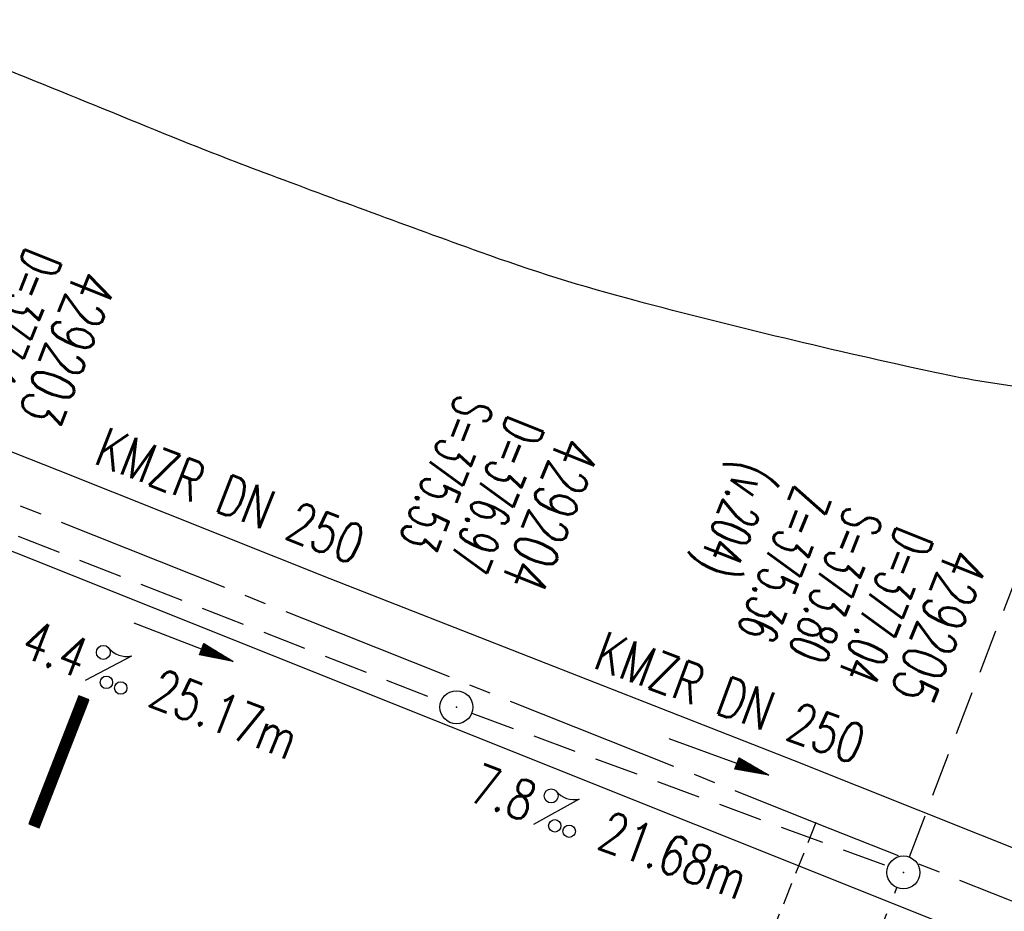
# Model space of a CAD drawing. Extents: x 450316 to 454644, y 428795 to 436505.
# Tile 11 of 256: x 453553 to 453598, y 429378 to 429418. Entities that reach past the tile are written whole.
import ezdxf
from ezdxf.enums import TextEntityAlignment as Align

# ---------------------------------------------------------------- set-up
doc = ezdxf.new("R2010")
doc.units = 0
doc.header["$LTSCALE"] = 2
doc.header["$MEASUREMENT"] = 0
for name, pattern in [('ACHSE', [5.5, 4, -0.5, 0.5, -0.5]), ('AUSGEZOGEN', [0]), ('GESTRICH-X2', [1.5, 1, -0.5]), ('GESTRICHELT', [0.75, 0.5, -0.25])]:
    doc.linetypes.add(name, pattern=pattern)
doc.layers.get('0').update_dxf_attribs({"linetype": 'CONTINUOUS'})
for name, color, linetype in [('ACHSETOP', 1, 'ACHSE'), ('FBR', 8, 'CONTINUOUS'), ('GEF', 1, 'AUSGEZOGEN'), ('HEKTOM', 1, 'GESTRICHELT'), ('KANAL', 7, 'GESTRICH-X2'), ('PFEIL', 7, 'CONTINUOUS'), ('SCHACHTNR', 6, 'CONTINUOUS'), ('SCHSYMBOL', 7, 'CONTINUOUS'), ('TEXTO', 4, 'CONTINUOUS'), ('TEXTU', 4, 'CONTINUOUS')]:
    doc.layers.add(name, color=color, linetype=linetype)
doc.styles.add('ROMANS', font='romans.shx', dxfattribs={"width": 0.8})

# ---------------------------------------------------------------- blocks, each defined once
blk = doc.blocks.new('GST')
at = {"color": 0}
blk.add_circle((0, 0), 0.75, dxfattribs=at)
blk.add_point((0, 0), dxfattribs=at)
blk = doc.blocks.new('10')
blk.add_blockref('GST', (0, 0))
blk = doc.blocks.new('PROM')
blk.add_line((1.566, 1.817), (0.019, 0.015))
for centre, radius in [((0.317, 1.51), 0.317), ((0.943, 0.291), 0.283), ((1.645, 0.287), 0.283)]:
    blk.add_circle(centre, radius)
blk.add_arc((0.992, 2.682), 1.033, 239.1414, 303.3549)
blk = doc.blocks.new('PFEIL2')
at = {"color": 0}
for p, q in [((0.88, 0.002), (-2.401, -0.012)), ((0.881, -0.271), (0.879, 0.276)), ((0.879, 0.276), (2.429, 0.009)), ((0.911, 0.27), (0.879, 0.265)), ((0.965, 0.261), (0.879, 0.246)), ((1.019, 0.252), (0.879, 0.228)), ((1.073, 0.242), (0.879, 0.209)), ((1.127, 0.233), (0.879, 0.191)), ((1.181, 0.224), (0.879, 0.172)), ((1.235, 0.214), (0.879, 0.154)), ((1.289, 0.205), (0.879, 0.135)), ((1.343, 0.196), (0.879, 0.117)), ((1.397, 0.187), (0.879, 0.098)), ((1.451, 0.177), (0.879, 0.08)), ((1.505, 0.168), (0.879, 0.061)), ((1.559, 0.159), (0.88, 0.043)), ((1.613, 0.149), (0.88, 0.024)), ((1.668, 0.14), (0.88, 0.006)), ((1.722, 0.131), (0.88, -0.013)), ((1.776, 0.121), (0.88, -0.031)), ((1.83, 0.112), (0.88, -0.05)), ((1.884, 0.103), (0.88, -0.068)), ((1.938, 0.094), (0.88, -0.087)), ((1.992, 0.084), (0.88, -0.105)), ((2.046, 0.075), (0.88, -0.124)), ((2.1, 0.066), (0.88, -0.142)), ((2.154, 0.056), (0.88, -0.161)), ((2.208, 0.047), (0.88, -0.179)), ((2.262, 0.038), (0.881, -0.198)), ((2.316, 0.029), (0.881, -0.216)), ((2.37, 0.019), (0.881, -0.235)), ((2.424, 0.01), (0.881, -0.253)), ((2.429, 0.009), (0.881, -0.271))]:
    blk.add_line(p, q, dxfattribs=at)
blk = doc.blocks.new('*X46')
at = {"color": 0}
for p, q in [((75.476, 275.596), (75.966, 276.086)), ((75.476, 275.605), (75.957, 276.086)), ((75.476, 275.614), (75.948, 276.086)), ((75.476, 275.622), (75.939, 276.086)), ((75.476, 275.631), (75.93, 276.086)), ((75.476, 275.64), (75.921, 276.086)), ((75.476, 275.649), (75.913, 276.086)), ((75.476, 275.658), (75.904, 276.086)), ((75.476, 275.667), (75.895, 276.086)), ((75.476, 275.675), (75.886, 276.086)), ((75.476, 275.684), (75.877, 276.086)), ((75.476, 275.693), (75.868, 276.086)), ((75.476, 275.702), (75.86, 276.086)), ((75.476, 275.711), (75.851, 276.086)), ((75.476, 275.72), (75.842, 276.086)), ((75.476, 275.728), (75.833, 276.086)), ((75.476, 275.737), (75.824, 276.086)), ((75.476, 275.746), (75.815, 276.086)), ((75.476, 275.755), (75.807, 276.086)), ((75.476, 275.764), (75.798, 276.086)), ((75.476, 275.773), (75.789, 276.086)), ((75.476, 275.781), (75.78, 276.086)), ((75.476, 275.79), (75.771, 276.086)), ((75.476, 275.799), (75.762, 276.086)), ((75.476, 275.808), (75.754, 276.086)), ((75.476, 275.817), (75.745, 276.086)), ((75.476, 275.826), (75.736, 276.086)), ((75.476, 275.834), (75.727, 276.086)), ((75.476, 275.843), (75.718, 276.086)), ((75.476, 275.852), (75.709, 276.086)), ((75.476, 275.861), (75.7, 276.086)), ((75.476, 275.87), (75.692, 276.086)), ((75.476, 275.879), (75.683, 276.086)), ((75.476, 275.888), (75.674, 276.086)), ((75.476, 275.896), (75.665, 276.086)), ((75.476, 275.905), (75.656, 276.086)), ((75.476, 275.914), (75.647, 276.086)), ((75.476, 275.923), (75.639, 276.086)), ((75.476, 275.932), (75.63, 276.086)), ((75.476, 275.941), (75.621, 276.086)), ((75.476, 275.949), (75.612, 276.086)), ((75.476, 275.958), (75.603, 276.086)), ((75.476, 275.967), (75.594, 276.086)), ((75.476, 275.976), (75.586, 276.086)), ((75.476, 275.985), (75.577, 276.086)), ((75.476, 275.994), (75.568, 276.086)), ((75.476, 276.002), (75.559, 276.086)), ((75.476, 276.011), (75.55, 276.086)), ((75.476, 276.02), (75.541, 276.086)), ((75.476, 276.029), (75.533, 276.086)), ((75.476, 276.038), (75.524, 276.086)), ((75.476, 276.047), (75.515, 276.086)), ((75.476, 276.055), (75.506, 276.086)), ((75.476, 276.064), (75.497, 276.086)), ((75.476, 276.073), (75.488, 276.086)), ((75.476, 275.587), (75.973, 276.084)), ((75.476, 275.578), (75.973, 276.075)), ((75.476, 275.569), (75.973, 276.067)), ((75.476, 275.56), (75.973, 276.058)), ((75.476, 275.552), (75.973, 276.049)), ((75.476, 275.543), (75.973, 276.04)), ((75.476, 275.534), (75.973, 276.031)), ((75.476, 275.525), (75.973, 276.022)), ((75.476, 275.516), (75.973, 276.014)), ((75.476, 275.507), (75.973, 276.005)), ((75.476, 275.499), (75.973, 275.996)), ((75.476, 275.49), (75.973, 275.987)), ((75.476, 275.481), (75.973, 275.978)), ((75.476, 275.472), (75.973, 275.969)), ((75.476, 275.463), (75.973, 275.961)), ((75.476, 275.454), (75.973, 275.952)), ((75.476, 275.446), (75.973, 275.943)), ((75.476, 275.437), (75.973, 275.934)), ((75.476, 275.428), (75.973, 275.925)), ((75.476, 275.419), (75.973, 275.916)), ((75.476, 275.41), (75.973, 275.907)), ((75.476, 275.401), (75.973, 275.899)), ((75.476, 275.393), (75.973, 275.89)), ((75.476, 275.384), (75.973, 275.881)), ((75.476, 275.375), (75.973, 275.872)), ((75.476, 275.366), (75.973, 275.863)), ((75.476, 275.357), (75.973, 275.854)), ((75.476, 275.348), (75.973, 275.846)), ((75.476, 275.34), (75.973, 275.837)), ((75.476, 275.331), (75.973, 275.828)), ((75.476, 275.322), (75.973, 275.819)), ((75.476, 275.313), (75.973, 275.81)), ((75.476, 275.304), (75.973, 275.801)), ((75.476, 275.295), (75.973, 275.793)), ((75.476, 275.286), (75.973, 275.784)), ((75.476, 275.278), (75.973, 275.775)), ((75.476, 275.269), (75.973, 275.766)), ((75.476, 275.26), (75.973, 275.757)), ((75.476, 275.251), (75.973, 275.748)), ((75.476, 275.242), (75.973, 275.74)), ((75.476, 275.233), (75.973, 275.731)), ((75.476, 275.225), (75.973, 275.722)), ((75.476, 275.216), (75.973, 275.713)), ((75.476, 275.207), (75.973, 275.704)), ((75.476, 275.198), (75.973, 275.695)), ((75.476, 275.189), (75.973, 275.687)), ((75.476, 275.18), (75.973, 275.678)), ((75.476, 275.172), (75.973, 275.669)), ((75.476, 275.163), (75.973, 275.66)), ((75.476, 275.154), (75.973, 275.651)), ((75.476, 275.145), (75.973, 275.642)), ((75.476, 275.136), (75.973, 275.633)), ((75.476, 275.127), (75.973, 275.625)), ((75.476, 275.119), (75.973, 275.616)), ((75.476, 275.11), (75.973, 275.607)), ((75.476, 275.101), (75.973, 275.598)), ((75.476, 275.092), (75.973, 275.589)), ((75.476, 275.083), (75.973, 275.58)), ((75.476, 275.074), (75.973, 275.572)), ((75.476, 275.066), (75.973, 275.563)), ((75.476, 275.057), (75.973, 275.554)), ((75.476, 275.048), (75.973, 275.545)), ((75.476, 275.039), (75.973, 275.536)), ((75.476, 275.03), (75.973, 275.527)), ((75.476, 275.021), (75.973, 275.519)), ((75.476, 275.012), (75.973, 275.51)), ((75.476, 275.004), (75.973, 275.501)), ((75.476, 274.995), (75.973, 275.492)), ((75.476, 274.986), (75.973, 275.483)), ((75.476, 274.977), (75.973, 275.474)), ((75.476, 274.968), (75.973, 275.466)), ((75.476, 274.959), (75.973, 275.457)), ((75.476, 274.951), (75.973, 275.448)), ((75.476, 274.942), (75.973, 275.439)), ((75.476, 274.933), (75.973, 275.43)), ((75.476, 274.924), (75.973, 275.421)), ((75.476, 274.915), (75.973, 275.413)), ((75.476, 274.906), (75.973, 275.404)), ((75.476, 274.898), (75.973, 275.395)), ((75.476, 274.889), (75.973, 275.386)), ((75.476, 274.88), (75.973, 275.377)), ((75.476, 274.871), (75.973, 275.368)), ((75.476, 274.862), (75.973, 275.359)), ((75.476, 274.853), (75.973, 275.351)), ((75.476, 274.845), (75.973, 275.342)), ((75.476, 274.836), (75.973, 275.333)), ((75.476, 274.827), (75.973, 275.324)), ((75.476, 274.818), (75.973, 275.315)), ((75.476, 274.809), (75.973, 275.306)), ((75.476, 274.8), (75.973, 275.298)), ((75.476, 274.792), (75.973, 275.289)), ((75.476, 274.783), (75.973, 275.28)), ((75.476, 274.774), (75.973, 275.271)), ((75.476, 274.765), (75.973, 275.262)), ((75.476, 274.756), (75.973, 275.253)), ((75.476, 274.747), (75.973, 275.245)), ((75.476, 274.738), (75.973, 275.236)), ((75.476, 274.73), (75.973, 275.227)), ((75.476, 274.721), (75.973, 275.218)), ((75.476, 274.712), (75.973, 275.209)), ((75.476, 274.703), (75.973, 275.2)), ((75.476, 274.694), (75.973, 275.192)), ((75.476, 274.685), (75.973, 275.183)), ((75.476, 274.677), (75.973, 275.174)), ((75.476, 274.668), (75.973, 275.165)), ((75.476, 274.659), (75.973, 275.156)), ((75.476, 274.65), (75.973, 275.147)), ((75.476, 274.641), (75.973, 275.139)), ((75.476, 274.632), (75.973, 275.13)), ((75.476, 274.624), (75.973, 275.121)), ((75.476, 274.615), (75.973, 275.112)), ((75.476, 274.606), (75.973, 275.103)), ((75.476, 274.597), (75.973, 275.094)), ((75.476, 274.588), (75.973, 275.085)), ((75.476, 274.579), (75.973, 275.077)), ((75.476, 274.571), (75.973, 275.068)), ((75.476, 274.562), (75.973, 275.059)), ((75.476, 274.553), (75.973, 275.05)), ((75.476, 274.544), (75.973, 275.041)), ((75.476, 274.535), (75.973, 275.032)), ((75.476, 274.526), (75.973, 275.024)), ((75.476, 274.518), (75.973, 275.015)), ((75.476, 274.509), (75.973, 275.006)), ((75.476, 274.5), (75.973, 274.997)), ((75.476, 274.491), (75.973, 274.988)), ((75.476, 274.482), (75.973, 274.979)), ((75.476, 274.473), (75.973, 274.971)), ((75.476, 274.464), (75.973, 274.962)), ((75.476, 274.456), (75.973, 274.953)), ((75.476, 274.447), (75.973, 274.944)), ((75.476, 274.438), (75.973, 274.935)), ((75.476, 274.429), (75.973, 274.926)), ((75.476, 274.42), (75.973, 274.918)), ((75.476, 274.411), (75.973, 274.909)), ((75.476, 274.403), (75.973, 274.9)), ((75.476, 274.394), (75.973, 274.891)), ((75.476, 274.385), (75.973, 274.882)), ((75.476, 274.376), (75.973, 274.873)), ((75.476, 274.367), (75.973, 274.865)), ((75.476, 274.358), (75.973, 274.856)), ((75.476, 274.35), (75.973, 274.847)), ((75.476, 274.341), (75.973, 274.838)), ((75.476, 274.332), (75.973, 274.829)), ((75.476, 274.323), (75.973, 274.82)), ((75.476, 274.314), (75.973, 274.811)), ((75.476, 274.305), (75.973, 274.803)), ((75.476, 274.297), (75.973, 274.794)), ((75.476, 274.288), (75.973, 274.785)), ((75.476, 274.279), (75.973, 274.776)), ((75.476, 274.27), (75.973, 274.767)), ((75.476, 274.261), (75.973, 274.758)), ((75.476, 274.252), (75.973, 274.75)), ((75.476, 274.243), (75.973, 274.741)), ((75.476, 274.235), (75.973, 274.732)), ((75.476, 274.226), (75.973, 274.723)), ((75.476, 274.217), (75.973, 274.714)), ((75.476, 274.208), (75.973, 274.705)), ((75.476, 274.199), (75.973, 274.697)), ((75.476, 274.19), (75.973, 274.688)), ((75.476, 274.182), (75.973, 274.679)), ((75.476, 274.173), (75.973, 274.67)), ((75.476, 274.164), (75.973, 274.661)), ((75.476, 274.155), (75.973, 274.652)), ((75.476, 274.146), (75.973, 274.644)), ((75.476, 274.137), (75.973, 274.635)), ((75.476, 274.129), (75.973, 274.626)), ((75.476, 274.12), (75.973, 274.617)), ((75.476, 274.111), (75.973, 274.608)), ((75.476, 274.102), (75.973, 274.599)), ((75.476, 274.093), (75.973, 274.59)), ((75.476, 274.084), (75.973, 274.582)), ((75.476, 274.076), (75.973, 274.573)), ((75.476, 274.067), (75.973, 274.564)), ((75.476, 274.058), (75.973, 274.555)), ((75.476, 274.049), (75.973, 274.546)), ((75.476, 274.04), (75.973, 274.537)), ((75.476, 274.031), (75.973, 274.529)), ((75.476, 274.023), (75.973, 274.52)), ((75.476, 274.014), (75.973, 274.511)), ((75.476, 274.005), (75.973, 274.502)), ((75.476, 273.996), (75.973, 274.493)), ((75.476, 273.987), (75.973, 274.484)), ((75.476, 273.978), (75.973, 274.476)), ((75.476, 273.969), (75.973, 274.467)), ((75.476, 273.961), (75.973, 274.458)), ((75.476, 273.952), (75.973, 274.449)), ((75.476, 273.943), (75.973, 274.44)), ((75.476, 273.934), (75.973, 274.431)), ((75.476, 273.925), (75.973, 274.423)), ((75.476, 273.916), (75.973, 274.414)), ((75.476, 273.908), (75.973, 274.405)), ((75.476, 273.899), (75.973, 274.396)), ((75.476, 273.89), (75.973, 274.387)), ((75.476, 273.881), (75.973, 274.378)), ((75.476, 273.872), (75.973, 274.37)), ((75.476, 273.863), (75.973, 274.361)), ((75.476, 273.855), (75.973, 274.352)), ((75.476, 273.846), (75.973, 274.343)), ((75.476, 273.837), (75.973, 274.334)), ((75.476, 273.828), (75.973, 274.325)), ((75.476, 273.819), (75.973, 274.316)), ((75.476, 273.81), (75.973, 274.308)), ((75.476, 273.802), (75.973, 274.299)), ((75.476, 273.793), (75.973, 274.29)), ((75.476, 273.784), (75.973, 274.281)), ((75.476, 273.775), (75.973, 274.272)), ((75.476, 273.766), (75.973, 274.263)), ((75.476, 273.757), (75.973, 274.255)), ((75.476, 273.749), (75.973, 274.246)), ((75.476, 273.74), (75.973, 274.237)), ((75.476, 273.731), (75.973, 274.228)), ((75.476, 273.722), (75.973, 274.219)), ((75.476, 273.713), (75.973, 274.21)), ((75.476, 273.704), (75.973, 274.202)), ((75.476, 273.695), (75.973, 274.193)), ((75.476, 273.687), (75.973, 274.184)), ((75.476, 273.678), (75.973, 274.175)), ((75.476, 273.669), (75.973, 274.166)), ((75.476, 273.66), (75.973, 274.157)), ((75.476, 273.651), (75.973, 274.149)), ((75.476, 273.642), (75.973, 274.14)), ((75.476, 273.634), (75.973, 274.131)), ((75.476, 273.625), (75.973, 274.122)), ((75.476, 273.616), (75.973, 274.113)), ((75.476, 273.607), (75.973, 274.104)), ((75.476, 273.598), (75.973, 274.096)), ((75.476, 273.589), (75.973, 274.087)), ((75.476, 273.581), (75.973, 274.078)), ((75.476, 273.572), (75.973, 274.069)), ((75.476, 273.563), (75.973, 274.06)), ((75.476, 273.554), (75.973, 274.051)), ((75.476, 273.545), (75.973, 274.042)), ((75.476, 273.536), (75.973, 274.034)), ((75.476, 273.528), (75.973, 274.025)), ((75.476, 273.519), (75.973, 274.016)), ((75.476, 273.51), (75.973, 274.007)), ((75.476, 273.501), (75.973, 273.998)), ((75.476, 273.492), (75.973, 273.989)), ((75.476, 273.483), (75.973, 273.981)), ((75.476, 273.475), (75.973, 273.972)), ((75.476, 273.466), (75.973, 273.963)), ((75.476, 273.457), (75.973, 273.954)), ((75.476, 273.448), (75.973, 273.945)), ((75.476, 273.439), (75.973, 273.936)), ((75.476, 273.43), (75.973, 273.928)), ((75.476, 273.421), (75.973, 273.919)), ((75.476, 273.413), (75.973, 273.91)), ((75.476, 273.404), (75.973, 273.901)), ((75.476, 273.395), (75.973, 273.892)), ((75.476, 273.386), (75.973, 273.883)), ((75.476, 273.377), (75.973, 273.875)), ((75.476, 273.368), (75.973, 273.866)), ((75.476, 273.36), (75.973, 273.857)), ((75.476, 273.351), (75.973, 273.848)), ((75.476, 273.342), (75.973, 273.839)), ((75.476, 273.333), (75.973, 273.83)), ((75.476, 273.324), (75.973, 273.822)), ((75.476, 273.315), (75.973, 273.813)), ((75.476, 273.307), (75.973, 273.804)), ((75.476, 273.298), (75.973, 273.795)), ((75.476, 273.289), (75.973, 273.786)), ((75.476, 273.28), (75.973, 273.777)), ((75.476, 273.271), (75.973, 273.768)), ((75.476, 273.262), (75.973, 273.76)), ((75.476, 273.254), (75.973, 273.751)), ((75.476, 273.245), (75.973, 273.742)), ((75.476, 273.236), (75.973, 273.733)), ((75.476, 273.227), (75.973, 273.724)), ((75.476, 273.218), (75.973, 273.715)), ((75.476, 273.209), (75.973, 273.707)), ((75.476, 273.201), (75.973, 273.698)), ((75.476, 273.192), (75.973, 273.689)), ((75.476, 273.183), (75.973, 273.68)), ((75.476, 273.174), (75.973, 273.671)), ((75.476, 273.165), (75.973, 273.662)), ((75.476, 273.156), (75.973, 273.654)), ((75.476, 273.147), (75.973, 273.645)), ((75.476, 273.139), (75.973, 273.636)), ((75.476, 273.13), (75.973, 273.627)), ((75.476, 273.121), (75.973, 273.618)), ((75.476, 273.112), (75.973, 273.609)), ((75.476, 273.103), (75.973, 273.601)), ((75.476, 273.094), (75.973, 273.592)), ((75.476, 273.086), (75.973, 273.583)), ((75.476, 273.077), (75.973, 273.574)), ((75.476, 273.068), (75.973, 273.565)), ((75.476, 273.059), (75.973, 273.556)), ((75.476, 273.05), (75.973, 273.548)), ((75.476, 273.041), (75.973, 273.539)), ((75.476, 273.033), (75.973, 273.53)), ((75.476, 273.024), (75.973, 273.521)), ((75.476, 273.015), (75.973, 273.512)), ((75.476, 273.006), (75.973, 273.503)), ((75.476, 272.997), (75.973, 273.494)), ((75.476, 272.988), (75.973, 273.486)), ((75.476, 272.98), (75.973, 273.477)), ((75.476, 272.971), (75.973, 273.468)), ((75.476, 272.962), (75.973, 273.459)), ((75.476, 272.953), (75.973, 273.45)), ((75.476, 272.944), (75.973, 273.441)), ((75.476, 272.935), (75.973, 273.433)), ((75.476, 272.927), (75.973, 273.424)), ((75.476, 272.918), (75.973, 273.415)), ((75.476, 272.909), (75.973, 273.406)), ((75.476, 272.9), (75.973, 273.397)), ((75.476, 272.891), (75.973, 273.388)), ((75.476, 272.882), (75.973, 273.38)), ((75.476, 272.873), (75.973, 273.371)), ((75.476, 272.865), (75.973, 273.362)), ((75.476, 272.856), (75.973, 273.353)), ((75.476, 272.847), (75.973, 273.344)), ((75.476, 272.838), (75.973, 273.335)), ((75.476, 272.829), (75.973, 273.327)), ((75.476, 272.82), (75.973, 273.318)), ((75.476, 272.812), (75.973, 273.309)), ((75.476, 272.803), (75.973, 273.3)), ((75.476, 272.794), (75.973, 273.291)), ((75.476, 272.785), (75.973, 273.282)), ((75.476, 272.776), (75.973, 273.274)), ((75.476, 272.767), (75.973, 273.265)), ((75.476, 272.759), (75.973, 273.256)), ((75.476, 272.75), (75.973, 273.247)), ((75.476, 272.741), (75.973, 273.238)), ((75.476, 272.732), (75.973, 273.229)), ((75.476, 272.723), (75.973, 273.22)), ((75.476, 272.714), (75.973, 273.212)), ((75.476, 272.706), (75.973, 273.203)), ((75.476, 272.697), (75.973, 273.194)), ((75.476, 272.688), (75.973, 273.185)), ((75.476, 272.679), (75.973, 273.176)), ((75.476, 272.67), (75.973, 273.167)), ((75.476, 272.661), (75.973, 273.159)), ((75.476, 272.653), (75.973, 273.15)), ((75.476, 272.644), (75.973, 273.141)), ((75.476, 272.635), (75.973, 273.132)), ((75.476, 272.626), (75.973, 273.123)), ((75.476, 272.617), (75.973, 273.114)), ((75.476, 272.608), (75.973, 273.106)), ((75.476, 272.599), (75.973, 273.097)), ((75.476, 272.591), (75.973, 273.088)), ((75.476, 272.582), (75.973, 273.079)), ((75.476, 272.573), (75.973, 273.07)), ((75.476, 272.564), (75.973, 273.061)), ((75.476, 272.555), (75.973, 273.053)), ((75.476, 272.546), (75.973, 273.044)), ((75.476, 272.538), (75.973, 273.035)), ((75.476, 272.529), (75.973, 273.026)), ((75.476, 272.52), (75.973, 273.017)), ((75.476, 272.511), (75.973, 273.008)), ((75.476, 272.502), (75.973, 273)), ((75.476, 272.493), (75.973, 272.991)), ((75.476, 272.485), (75.973, 272.982)), ((75.476, 272.476), (75.973, 272.973)), ((75.476, 272.467), (75.973, 272.964)), ((75.476, 272.458), (75.973, 272.955)), ((75.476, 272.449), (75.973, 272.946)), ((75.476, 272.44), (75.973, 272.938)), ((75.476, 272.432), (75.973, 272.929)), ((75.476, 272.423), (75.973, 272.92)), ((75.476, 272.414), (75.973, 272.911)), ((75.476, 272.405), (75.973, 272.902)), ((75.476, 272.396), (75.973, 272.893)), ((75.476, 272.387), (75.973, 272.885)), ((75.476, 272.379), (75.973, 272.876)), ((75.476, 272.37), (75.973, 272.867)), ((75.476, 272.361), (75.973, 272.858)), ((75.476, 272.352), (75.973, 272.849)), ((75.476, 272.343), (75.973, 272.84)), ((75.476, 272.334), (75.973, 272.832)), ((75.476, 272.325), (75.973, 272.823)), ((75.476, 272.317), (75.973, 272.814)), ((75.476, 272.308), (75.973, 272.805)), ((75.476, 272.299), (75.973, 272.796)), ((75.476, 272.29), (75.973, 272.787)), ((75.476, 272.281), (75.973, 272.779)), ((75.476, 272.272), (75.973, 272.77)), ((75.476, 272.264), (75.973, 272.761)), ((75.476, 272.255), (75.973, 272.752)), ((75.476, 272.246), (75.973, 272.743)), ((75.476, 272.237), (75.973, 272.734)), ((75.476, 272.228), (75.973, 272.726)), ((75.476, 272.219), (75.973, 272.717)), ((75.476, 272.211), (75.973, 272.708)), ((75.476, 272.202), (75.973, 272.699)), ((75.476, 272.193), (75.973, 272.69)), ((75.476, 272.184), (75.973, 272.681)), ((75.476, 272.175), (75.973, 272.672)), ((75.476, 272.166), (75.973, 272.664)), ((75.476, 272.158), (75.973, 272.655)), ((75.476, 272.149), (75.973, 272.646)), ((75.476, 272.14), (75.973, 272.637)), ((75.476, 272.131), (75.973, 272.628)), ((75.476, 272.122), (75.973, 272.619)), ((75.476, 272.113), (75.973, 272.611)), ((75.476, 272.104), (75.973, 272.602)), ((75.476, 272.096), (75.973, 272.593)), ((75.476, 272.087), (75.973, 272.584)), ((75.476, 272.078), (75.973, 272.575)), ((75.476, 272.069), (75.973, 272.566)), ((75.476, 272.06), (75.973, 272.558)), ((75.476, 272.051), (75.973, 272.549)), ((75.476, 272.043), (75.973, 272.54)), ((75.476, 272.034), (75.973, 272.531)), ((75.476, 272.025), (75.973, 272.522)), ((75.476, 272.016), (75.973, 272.513)), ((75.476, 272.007), (75.973, 272.505)), ((75.476, 271.998), (75.973, 272.496)), ((75.476, 271.99), (75.973, 272.487)), ((75.476, 271.981), (75.973, 272.478)), ((75.476, 271.972), (75.973, 272.469)), ((75.476, 271.963), (75.973, 272.46)), ((75.476, 271.954), (75.973, 272.452)), ((75.476, 271.945), (75.973, 272.443)), ((75.476, 271.937), (75.973, 272.434)), ((75.476, 271.928), (75.973, 272.425)), ((75.476, 271.919), (75.973, 272.416)), ((75.476, 271.91), (75.973, 272.407)), ((75.476, 271.901), (75.973, 272.398)), ((75.476, 271.892), (75.973, 272.39)), ((75.476, 271.884), (75.973, 272.381)), ((75.476, 271.875), (75.973, 272.372)), ((75.476, 271.866), (75.973, 272.363)), ((75.476, 271.857), (75.973, 272.354)), ((75.476, 271.848), (75.973, 272.345)), ((75.476, 271.839), (75.973, 272.337)), ((75.476, 271.83), (75.973, 272.328)), ((75.476, 271.822), (75.973, 272.319)), ((75.476, 271.813), (75.973, 272.31)), ((75.476, 271.804), (75.973, 272.301)), ((75.476, 271.795), (75.973, 272.292)), ((75.476, 271.786), (75.973, 272.284)), ((75.476, 271.777), (75.973, 272.275)), ((75.476, 271.769), (75.973, 272.266)), ((75.476, 271.76), (75.973, 272.257)), ((75.476, 271.751), (75.973, 272.248)), ((75.476, 271.742), (75.973, 272.239)), ((75.476, 271.733), (75.973, 272.231)), ((75.476, 271.724), (75.973, 272.222)), ((75.476, 271.716), (75.973, 272.213)), ((75.476, 271.707), (75.973, 272.204)), ((75.476, 271.698), (75.973, 272.195)), ((75.476, 271.689), (75.973, 272.186)), ((75.476, 271.68), (75.973, 272.177)), ((75.476, 271.671), (75.973, 272.169)), ((75.476, 271.663), (75.973, 272.16)), ((75.476, 271.654), (75.973, 272.151)), ((75.476, 271.645), (75.973, 272.142)), ((75.476, 271.636), (75.973, 272.133)), ((75.476, 271.627), (75.973, 272.124)), ((75.476, 271.618), (75.973, 272.116)), ((75.476, 271.61), (75.973, 272.107)), ((75.476, 271.601), (75.973, 272.098)), ((75.476, 271.592), (75.973, 272.089)), ((75.476, 271.583), (75.973, 272.08)), ((75.476, 271.574), (75.973, 272.071)), ((75.476, 271.565), (75.973, 272.063)), ((75.476, 271.556), (75.973, 272.054)), ((75.476, 271.548), (75.973, 272.045)), ((75.476, 271.539), (75.973, 272.036)), ((75.476, 271.53), (75.973, 272.027)), ((75.476, 271.521), (75.973, 272.018)), ((75.476, 271.512), (75.973, 272.01)), ((75.476, 271.503), (75.973, 272.001)), ((75.476, 271.495), (75.973, 271.992)), ((75.476, 271.486), (75.973, 271.983)), ((75.476, 271.477), (75.973, 271.974)), ((75.476, 271.468), (75.973, 271.965)), ((75.476, 271.459), (75.973, 271.957)), ((75.476, 271.45), (75.973, 271.948)), ((75.476, 271.442), (75.973, 271.939)), ((75.476, 271.433), (75.973, 271.93)), ((75.476, 271.424), (75.973, 271.921)), ((75.476, 271.415), (75.973, 271.912)), ((75.476, 271.406), (75.973, 271.903)), ((75.476, 271.397), (75.973, 271.895)), ((75.476, 271.389), (75.973, 271.886)), ((75.476, 271.38), (75.973, 271.877)), ((75.476, 271.371), (75.973, 271.868)), ((75.476, 271.362), (75.973, 271.859)), ((75.476, 271.353), (75.973, 271.85)), ((75.476, 271.344), (75.973, 271.842)), ((75.476, 271.336), (75.973, 271.833)), ((75.476, 271.327), (75.973, 271.824)), ((75.476, 271.318), (75.973, 271.815)), ((75.476, 271.309), (75.973, 271.806)), ((75.476, 271.3), (75.973, 271.797)), ((75.476, 271.291), (75.973, 271.789)), ((75.476, 271.282), (75.973, 271.78)), ((75.476, 271.274), (75.973, 271.771)), ((75.476, 271.265), (75.973, 271.762)), ((75.476, 271.256), (75.973, 271.753)), ((75.476, 271.247), (75.973, 271.744)), ((75.476, 271.238), (75.973, 271.736)), ((75.476, 271.229), (75.973, 271.727)), ((75.476, 271.221), (75.973, 271.718)), ((75.476, 271.212), (75.973, 271.709)), ((75.476, 271.203), (75.973, 271.7)), ((75.476, 271.194), (75.973, 271.691)), ((75.476, 271.185), (75.973, 271.683)), ((75.476, 271.176), (75.973, 271.674)), ((75.476, 271.168), (75.973, 271.665)), ((75.476, 271.159), (75.973, 271.656)), ((75.476, 271.15), (75.973, 271.647)), ((75.476, 271.141), (75.973, 271.638)), ((75.476, 271.132), (75.973, 271.629)), ((75.476, 271.123), (75.973, 271.621)), ((75.476, 271.115), (75.973, 271.612)), ((75.476, 271.106), (75.973, 271.603)), ((75.476, 271.097), (75.973, 271.594)), ((75.476, 271.088), (75.973, 271.585)), ((75.476, 271.079), (75.973, 271.576)), ((75.476, 271.07), (75.973, 271.568)), ((75.476, 271.062), (75.973, 271.559)), ((75.476, 271.053), (75.973, 271.55)), ((75.476, 271.044), (75.973, 271.541)), ((75.476, 271.035), (75.973, 271.532)), ((75.476, 271.026), (75.973, 271.523)), ((75.476, 271.017), (75.973, 271.515)), ((75.476, 271.008), (75.973, 271.506)), ((75.476, 271), (75.973, 271.497)), ((75.476, 270.991), (75.973, 271.488)), ((75.476, 270.982), (75.973, 271.479)), ((75.476, 270.973), (75.973, 271.47)), ((75.476, 270.964), (75.973, 271.462)), ((75.476, 270.955), (75.973, 271.453)), ((75.476, 270.947), (75.973, 271.444)), ((75.476, 270.938), (75.973, 271.435)), ((75.476, 270.929), (75.973, 271.426)), ((75.476, 270.92), (75.973, 271.417)), ((75.476, 270.911), (75.973, 271.409)), ((75.476, 270.902), (75.973, 271.4)), ((75.476, 270.894), (75.973, 271.391)), ((75.476, 270.885), (75.973, 271.382)), ((75.476, 270.876), (75.973, 271.373)), ((75.476, 270.867), (75.973, 271.364)), ((75.476, 270.858), (75.973, 271.355)), ((75.476, 270.849), (75.973, 271.347)), ((75.476, 270.841), (75.973, 271.338)), ((75.476, 270.832), (75.973, 271.329)), ((75.476, 270.823), (75.973, 271.32)), ((75.476, 270.814), (75.973, 271.311)), ((75.476, 270.805), (75.973, 271.302)), ((75.476, 270.796), (75.973, 271.294)), ((75.476, 270.788), (75.973, 271.285)), ((75.476, 270.779), (75.973, 271.276)), ((75.476, 270.77), (75.973, 271.267)), ((75.476, 270.761), (75.973, 271.258)), ((75.476, 270.752), (75.973, 271.249)), ((75.476, 270.743), (75.973, 271.241)), ((75.476, 270.734), (75.973, 271.232)), ((75.476, 270.726), (75.973, 271.223)), ((75.476, 270.717), (75.973, 271.214)), ((75.476, 270.708), (75.973, 271.205)), ((75.476, 270.699), (75.973, 271.196)), ((75.476, 270.69), (75.973, 271.188)), ((75.476, 270.681), (75.973, 271.179)), ((75.476, 270.673), (75.973, 271.17)), ((75.476, 270.664), (75.973, 271.161)), ((75.476, 270.655), (75.973, 271.152)), ((75.476, 270.646), (75.973, 271.143)), ((75.476, 270.637), (75.973, 271.135)), ((75.476, 270.628), (75.973, 271.126)), ((75.476, 270.62), (75.973, 271.117)), ((75.476, 270.611), (75.973, 271.108)), ((75.476, 270.602), (75.973, 271.099)), ((75.476, 270.593), (75.973, 271.09)), ((75.476, 270.584), (75.973, 271.081)), ((75.476, 270.575), (75.973, 271.073)), ((75.476, 270.567), (75.973, 271.064)), ((75.476, 270.558), (75.973, 271.055)), ((75.476, 270.549), (75.973, 271.046)), ((75.476, 270.54), (75.973, 271.037)), ((75.476, 270.531), (75.973, 271.028)), ((75.476, 270.522), (75.973, 271.02)), ((75.476, 270.514), (75.973, 271.011)), ((75.476, 270.505), (75.973, 271.002)), ((75.476, 270.496), (75.973, 270.993)), ((75.476, 270.487), (75.973, 270.984)), ((75.476, 270.478), (75.973, 270.975)), ((75.476, 270.469), (75.973, 270.967)), ((75.476, 270.46), (75.973, 270.958)), ((75.476, 270.452), (75.973, 270.949)), ((75.476, 270.443), (75.973, 270.94)), ((75.476, 270.434), (75.973, 270.931)), ((75.476, 270.425), (75.973, 270.922)), ((75.476, 270.416), (75.973, 270.914)), ((75.476, 270.407), (75.973, 270.905)), ((75.476, 270.399), (75.973, 270.896)), ((75.476, 270.39), (75.973, 270.887)), ((75.476, 270.381), (75.973, 270.878)), ((75.476, 270.372), (75.973, 270.869)), ((75.476, 270.363), (75.973, 270.861)), ((75.476, 270.354), (75.973, 270.852)), ((75.476, 270.346), (75.973, 270.843)), ((75.476, 270.337), (75.973, 270.834)), ((75.476, 270.328), (75.973, 270.825)), ((75.476, 270.319), (75.973, 270.816)), ((75.476, 270.31), (75.973, 270.807)), ((75.476, 270.301), (75.973, 270.799)), ((75.476, 270.293), (75.973, 270.79)), ((75.476, 270.284), (75.973, 270.781)), ((75.476, 270.275), (75.973, 270.772)), ((75.476, 270.266), (75.973, 270.763)), ((75.476, 270.257), (75.973, 270.754)), ((75.476, 270.248), (75.973, 270.746)), ((75.476, 270.24), (75.973, 270.737)), ((75.476, 270.231), (75.973, 270.728)), ((75.476, 270.222), (75.973, 270.719)), ((75.476, 270.213), (75.973, 270.71)), ((75.476, 270.204), (75.973, 270.701)), ((75.476, 270.195), (75.973, 270.693)), ((75.476, 270.186), (75.973, 270.684)), ((75.476, 270.178), (75.973, 270.675)), ((75.476, 270.169), (75.973, 270.666)), ((75.476, 270.16), (75.973, 270.657)), ((75.476, 270.151), (75.973, 270.648)), ((75.476, 270.142), (75.973, 270.64)), ((75.476, 270.133), (75.973, 270.631)), ((75.476, 270.125), (75.973, 270.622)), ((75.476, 270.116), (75.973, 270.613)), ((75.476, 270.107), (75.973, 270.604)), ((75.476, 270.098), (75.973, 270.595)), ((75.476, 270.089), (75.973, 270.587)), ((75.476, 270.08), (75.973, 270.578)), ((75.476, 270.072), (75.973, 270.569)), ((75.476, 270.063), (75.973, 270.56)), ((75.476, 270.054), (75.973, 270.551)), ((75.476, 270.045), (75.973, 270.542)), ((75.476, 270.036), (75.973, 270.533)), ((75.476, 270.027), (75.973, 270.525)), ((75.476, 270.019), (75.973, 270.516)), ((75.476, 270.01), (75.973, 270.507)), ((75.476, 270.001), (75.973, 270.498)), ((75.476, 269.992), (75.973, 270.489)), ((75.476, 269.983), (75.973, 270.48)), ((75.476, 269.974), (75.973, 270.472)), ((75.476, 269.966), (75.973, 270.463)), ((75.476, 269.957), (75.973, 270.454)), ((75.476, 269.948), (75.973, 270.445)), ((75.476, 269.939), (75.973, 270.436)), ((75.476, 269.93), (75.973, 270.427)), ((75.476, 269.921), (75.973, 270.419)), ((75.476, 269.912), (75.973, 270.41)), ((75.476, 269.904), (75.973, 270.401)), ((75.476, 269.895), (75.973, 270.392)), ((75.476, 269.886), (75.973, 270.383)), ((75.476, 269.877), (75.973, 270.374)), ((75.476, 269.868), (75.973, 270.366)), ((75.476, 269.859), (75.973, 270.357)), ((75.476, 269.851), (75.973, 270.348)), ((75.476, 269.833), (75.973, 270.33)), ((75.488, 269.836), (75.973, 270.321)), ((75.496, 269.836), (75.973, 270.313)), ((75.505, 269.836), (75.973, 270.304)), ((75.514, 269.836), (75.973, 270.295)), ((75.523, 269.836), (75.973, 270.286)), ((75.532, 269.836), (75.973, 270.277)), ((75.541, 269.836), (75.973, 270.268)), ((75.549, 269.836), (75.973, 270.259)), ((75.558, 269.836), (75.973, 270.251)), ((75.567, 269.836), (75.973, 270.242)), ((75.576, 269.836), (75.973, 270.233)), ((75.585, 269.836), (75.973, 270.224)), ((75.594, 269.836), (75.973, 270.215)), ((75.602, 269.836), (75.973, 270.206)), ((75.611, 269.836), (75.973, 270.198)), ((75.62, 269.836), (75.973, 270.189)), ((75.629, 269.836), (75.973, 270.18)), ((75.638, 269.836), (75.973, 270.171)), ((75.647, 269.836), (75.973, 270.162)), ((75.655, 269.836), (75.973, 270.153)), ((75.664, 269.836), (75.973, 270.145)), ((75.673, 269.836), (75.973, 270.136)), ((75.682, 269.836), (75.973, 270.127)), ((75.691, 269.836), (75.973, 270.118)), ((75.7, 269.836), (75.973, 270.109)), ((75.709, 269.836), (75.973, 270.1)), ((75.717, 269.836), (75.973, 270.092)), ((75.726, 269.836), (75.973, 270.083)), ((75.735, 269.836), (75.973, 270.074)), ((75.744, 269.836), (75.973, 270.065)), ((75.753, 269.836), (75.973, 270.056)), ((75.762, 269.836), (75.973, 270.047)), ((75.77, 269.836), (75.973, 270.038)), ((75.779, 269.836), (75.973, 270.03)), ((75.788, 269.836), (75.973, 270.021)), ((75.797, 269.836), (75.973, 270.012)), ((75.806, 269.836), (75.973, 270.003)), ((75.815, 269.836), (75.973, 269.994)), ((75.823, 269.836), (75.973, 269.985)), ((75.832, 269.836), (75.973, 269.977)), ((75.841, 269.836), (75.973, 269.968)), ((75.85, 269.836), (75.973, 269.959)), ((75.859, 269.836), (75.973, 269.95)), ((75.868, 269.836), (75.973, 269.941)), ((75.876, 269.836), (75.973, 269.932)), ((75.885, 269.836), (75.973, 269.924)), ((75.894, 269.836), (75.973, 269.915)), ((75.903, 269.836), (75.973, 269.906)), ((75.912, 269.836), (75.973, 269.897)), ((75.921, 269.836), (75.973, 269.888)), ((75.93, 269.836), (75.973, 269.879)), ((75.938, 269.836), (75.973, 269.871)), ((75.947, 269.836), (75.973, 269.862)), ((75.956, 269.836), (75.973, 269.853)), ((75.965, 269.836), (75.973, 269.844))]:
    blk.add_line(p, q, dxfattribs=at)
blk = doc.blocks.new('NUGEF')
blk.add_lwpolyline([(0.511, -0.007), (0.511, 6.243), (0.014, 6.243), (0.014, -0.007)], close=True)
blk.add_blockref('*X46', (-75.462, -269.843))

msp = doc.modelspace()

# ---------------------------------------------------------------- linework, layer by layer
at = {"layer": 'ACHSETOP', "flags": 128}
msp.add_lwpolyline([(452882.249, 430569.49), (452879.025, 430544.7), (452876.577, 430519.821), (452874.909, 430494.877), (452874.023, 430469.894), (452873.918, 430444.895), (452874.595, 430419.906), (452876.054, 430394.949), (452878.293, 430370.051), (452881.309, 430345.234), (452885.251, 430320.534), (452889.664, 430295.946), (452894.993, 430271.521), (452901.084, 430247.276), (452903.959, 430236.826), (452907.809, 430223.198), (452914.606, 430199.14), (452921.402, 430175.082), (452928.199, 430151.023), (452934.995, 430126.965), (452941.792, 430102.906), (452948.589, 430078.848), (452955.385, 430054.79), (452962.182, 430030.731), (452968.979, 430006.673), (452975.775, 429982.615), (452981.973, 429960.674), (452982.574, 429958.557), (452989.812, 429934.628), (452997.793, 429910.938), (453006.511, 429887.508), (453015.956, 429864.362), (453026.12, 429841.523), (453036.993, 429819.012), (453048.564, 429796.852), (453060.821, 429775.064), (453073.753, 429753.67), (453087.348, 429732.691), (453101.591, 429712.146), (453116.469, 429692.057), (453131.968, 429672.442), (453148.072, 429653.321), (453164.766, 429634.712), (453182.032, 429616.635), (453199.856, 429599.105), (453218.218, 429582.141), (453237.101, 429565.759), (453256.487, 429549.975), (453276.357, 429534.804), (453296.691, 429520.262), (453317.469, 429506.362), (453338.672, 429493.118), (453360.278, 429480.543), (453382.266, 429468.649), (453404.615, 429457.449), (453427.303, 429446.951), (453450.309, 429437.168), (453455.649, 429435.018), (453473.525, 429427.893), (453496.749, 429418.637), (453519.972, 429409.381), (453543.196, 429400.125), (453566.419, 429390.869), (453589.642, 429381.613), (453612.866, 429372.357), (453636.089, 429363.101), (453659.313, 429353.845), (453682.536, 429344.589), (453705.759, 429335.333), (453728.983, 429326.077), (453752.206, 429316.821), (453775.43, 429307.565), (453798.653, 429298.309), (453821.876, 429289.053), (453845.1, 429279.797), (453868.323, 429270.541), (453891.546, 429261.284), (453896.832, 429259.177), (453961.217, 429233.516, -0.000003), (453966.343, 429231.473, -0.000001), (453992.065, 429221.221, -0.003794), (454011.422, 429213.335, -0.001728), (454053.725, 429195.554, -0.007748), (454090.312, 429179.353, -0.005168), (454144.515, 429153.657, -0.006197), (454189.084, 429131.274, -0.006166), (454233.308, 429107.677, -0.005197), (454276.721, 429083.23, -0.005161), (454319.92, 429057.71, -0.004418), (454344.174, 429042.748, -0.003181), (454377.541, 429021.457, -0.001663), (454389.569, 429013.618)], format="xyb", dxfattribs=at)
at = {"layer": 'FBR', "flags": 128}
msp.add_lwpolyline([(453276.707, 431178.634, -0.000118), (453287.065, 431188.257, -0.000276), (453291.485, 431192.357, -0.000001), (453311.412, 431210.82, -0.000243), (453311.472, 431210.876, -0.000468), (453320.706, 431219.399, 0.000406), (453331.34, 431229.212, 0.000197), (453340.223, 431237.428, -0.00015), (453349.105, 431245.645, -0.000461), (453368.006, 431263.086, 0.000541), (453384.108, 431277.949, 0.000242), (453392.435, 431285.659, -0.000279)], format="xyb", dxfattribs=at)
at = {"layer": 'FBR'}
for points in [[(453599.766, 429401.338, -0.025911), (453595.072, 429402.098, -0.011563), (453581.436, 429405.37, -0.02196), (453574.386, 429407.571, -0.002911), (453564.547, 429411.188, -0.006857), (453560.401, 429412.805, -0.000574), (453547.836, 429417.922, 0.000774), (453538.514, 429421.713, 0.000115), (453518.033, 429430.001, 0.001293), (453516.209, 429430.733, 0.000512), (453513.111, 429431.963, 0.000074), (453491.614, 429440.473, 0.000233), (453480.872, 429444.718, -0.000193), (453467.9, 429449.842, -0.003151), (453458.16, 429453.765, -0.00248), (453445.844, 429458.888, -0.005278), (453437.612, 429462.463, -0.003104), (453423.719, 429468.775, -0.003675)], [(453420.62, 429429.949, 0.003018), (453430.457, 429425.696, 0.003156), (453439.913, 429421.745, 0.000837), (453452.696, 429416.524, 0.001273), (453461.121, 429413.124, 0.000084), (453476.707, 429406.884, 0.000201), (453483.193, 429404.291, 0.000052), (453491.245, 429401.077, 0.000029), (453505.633, 429395.337, 0.000463), (453512.72, 429392.518, -0.00022), (453527.662, 429386.582, -0.002727), (453535.909, 429383.249, -0.001713), (453548.99, 429377.828, -0.0119), (453556.895, 429374.297, -0.007797), (453568.736, 429368.437, -0.012708), (453571.48, 429366.936, -0.002273), (453586.559, 429358.091, -0.021286), (453590.853, 429355.293, -0.010218), (453599.409, 429348.914, -0.018739)]]:
    msp.add_lwpolyline(points, format="xyb", dxfattribs=at)
at = {"layer": 'FBR', "flags": 128}
msp.add_lwpolyline([(453533.263, 429401.785), (453553.269, 429393.894), (453615.086, 429369.167), (453637.507, 429360.263), (453676.248, 429344.817), (453690.15, 429339.315), (453691.631, 429343.194), (453691.094, 429343.517), (453666.949, 429353.231), (453653.42, 429358.592), (453588.678, 429384.426), (453567.552, 429392.708), (453555.188, 429397.642), (453534.888, 429405.661)], dxfattribs=at)
at = {"layer": 'HEKTOM'}
msp.add_line((453589.656, 429381.625), (453574.844, 429344.469), dxfattribs=at)
at = {"layer": 'KANAL'}
for p, q in [((453593.906, 429380.063), (453603.469, 429405.031)), ((453550.563, 429395.75), (453572.594, 429387.125)), ((453574, 429386.594), (453592.938, 429379.625)), ((453583.281, 429353.313), (453593.344, 429378.656))]:
    msp.add_line(p, q, dxfattribs=at)

# ---------------------------------------------------------------- block references
at = {"layer": 'GEF', "rotation": 158.7013190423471}
msp.add_blockref('NUGEF', (453556.59, 429387.189), dxfattribs=at)
at = {"layer": 'PFEIL'}
for p, rotation in [((453560.883, 429389.822), 338.6513), ((453585.236, 429384.605), 339.7146)]:
    msp.add_blockref('PFEIL2', p, dxfattribs=dict(at, rotation=rotation))
at = {"layer": 'SCHSYMBOL', "rotation": 338.2695}
for p in [(453573.298, 429386.867), (453593.635, 429379.35)]:
    msp.add_blockref('10', p, dxfattribs=at)
at = {"layer": 'TEXTU'}
for p, rotation in [((453556.39, 429388.071), 338.6513), ((453576.788, 429381.524), 339.7146)]:
    msp.add_blockref('PROM', p, dxfattribs=dict(at, rotation=rotation))

# ---------------------------------------------------------------- texts
at = {"layer": 'SCHACHTNR', "style": 'ROMANS'}
for s, height, width, p in [('D=377.18', 1.8, 0.6, (453553.709, 429407.865)), ('429203', 2, 0.7, (453556.022, 429406.927)), ('S=375.53', 1.8, 0.6, (453573.341, 429401.179)), ('D=376.97', 1.8, 0.6, (453575.654, 429400.241)), ('429204', 2, 0.7, (453577.998, 429399.335)), ('(v.204)', 1.8, 0.6, (453586.16, 429398.155)), ('Z=375.36', 1.8, 0.6, (453588.706, 429397.033)), ('S=373.80', 1.8, 0.6, (453591.05, 429396.096)), ('D=377.04', 1.8, 0.6, (453593.363, 429395.189)), ('429205', 2, 0.7, (453595.675, 429394.252))]:
    msp.add_text(s, height=height, rotation=248.2695, dxfattribs=dict(at, width=width)).set_placement(p)
at = {"layer": 'TEXTO', "style": 'ROMANS', "width": 0.75}
for rotation, p in [(338.6513, (453562.686, 429395.652)), (339.7146, (453585.452, 429386.459))]:
    msp.add_text('KMZR DN 250', height=1.8, rotation=rotation, dxfattribs=at).set_placement(p, align=Align.CENTER)
at = {"layer": 'TEXTU', "style": 'ROMANS', "width": 0.75}
for s, rotation, p in [('4.4', 338.6513, (453553.374, 429389.23)), ('25.17m', 338.6513, (453559.186, 429386.98)), ('7.8', 339.7146, (453573.772, 429382.642)), ('21.68m', 339.7146, (453579.616, 429380.485))]:
    msp.add_text(s, height=1.8, rotation=rotation, dxfattribs=at).set_placement(p)

doc.saveas('drawing.dxf')
